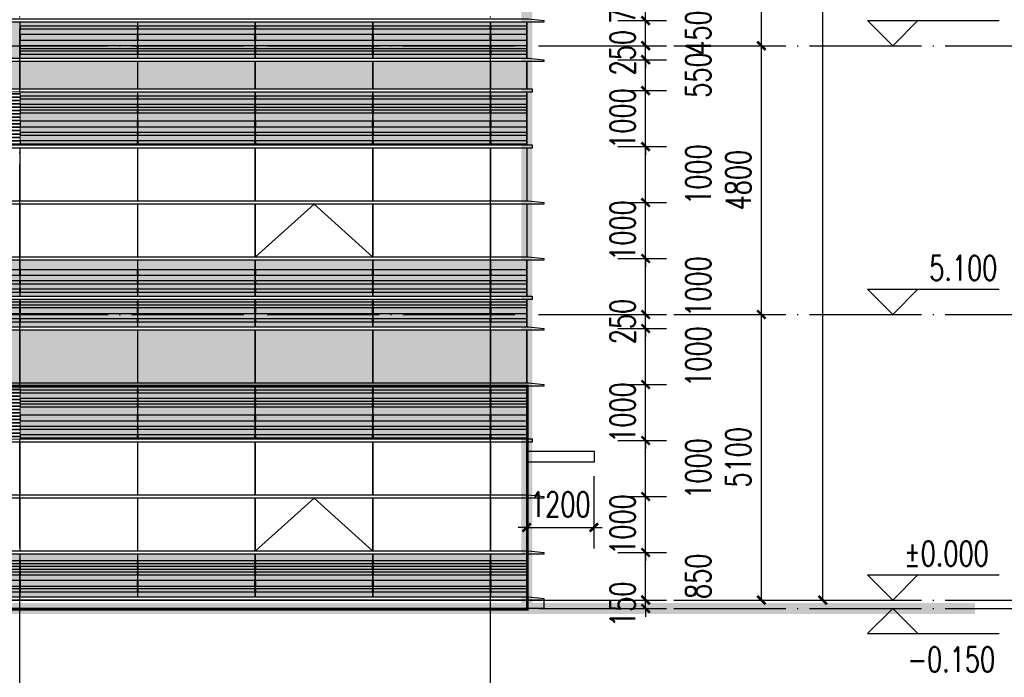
# Model space of a CAD drawing. Header units: millimetres. Extents: x 708158 to 1984082, y -168213 to -53.
# Tile 55 of 220: x 806980 to 824555, y -87336 to -75592. Entities that reach past the tile are written whole.
import ezdxf

# ---------------------------------------------------------------- set-up
doc = ezdxf.new("R2010")
doc.units = ezdxf.units.MM
doc.header["$LTSCALE"] = 1000
doc.set_wipeout_variables(frame=1)
doc.linetypes.add('DOTE', pattern=[2.42, 2, -0.2, 0.02, -0.2])
doc.layers.get('0').update_dxf_attribs({"color": 8})
for name, color, linetype in [('A-AXIS', 1, 'DOTE'), ('A-看线', 63, 'Continuous'), ('DIM_ELEV', 3, 'Continuous'), ('DOTE', 1, 'DOTE'), ('PUB_DIM', 3, 'Continuous'), ('PUB_TEXT', 7, 'Continuous'), ('WINDOW', 4, 'Continuous'), ('立面加粗', 5, 'Continuous'), ('立面填充线2 穿孔板', 105, 'Continuous'), ('立面窗户线', 21, 'Continuous')]:
    doc.layers.add(name, color=color, linetype=linetype)
doc.layers.add('E-百叶', color=8, linetype='Continuous', lineweight=35)
doc.styles.add('_TCH_DIM', font='SIMPLEX', dxfattribs={"bigfont": 'GBCBIG'})
doc.styles.add('_TCH_DIM_T3', font='SIMPLEX', dxfattribs={"width": 0.705882, "bigfont": 'GBCBIG'})
doc.dimstyles.new('_TCH_ARCH&&150', dxfattribs={"dimtxt": 446.25, "dimasz": 150, "dimexe": 375, "dimexo": 450, "dimgap": 189.375, "dimtad": 1, "dimdec": 0, "dimzin": 0, "dimdsep": 46, "dimtxsty": '_TCH_DIM_T3', "dimblk": 'ARCHTICK', "dimcen": 0.09, "dimclrt": 7, "dimazin": 2, "dimtfac": 1, "dimtdec": 0, "dimtix": 1, "dimtmove": 2, "dimatfit": 3, "dimfxl": 1, "dimtolj": 1, "dimtzin": 0, "dimarcsym": 0})

# ---------------------------------------------------------------- blocks, each defined once
blk = doc.blocks.new('A$C24AE1B25')
at = {"layer": '立面窗户线'}
blk.add_lwpolyline([(46850, 30), (0, 30), (-30, 30), (-300, 0), (-300, -30), (0, -30), (46850, -30)], dxfattribs=at)
blk = doc.blocks.new('A$C354F61B6')
at = {"layer": 'A-看线'}
for points in [[(0, 0), (2090, 0), (2090, -50), (0, -50)], [(2100, 0), (4190, 0), (4190, -50), (2100, -50)], [(4200, 0), (6290, 0), (6290, -50), (4200, -50)], [(6300, 0), (8390, 0), (8390, -50), (6300, -50)], [(0, -100), (2090, -100), (2090, -150), (0, -150)], [(2100, -100), (4190, -100), (4190, -150), (2100, -150)], [(4200, -100), (6290, -100), (6290, -150), (4200, -150)], [(6300, -100), (8390, -100), (8390, -150), (6300, -150)], [(0, -200), (2090, -200), (2090, -250), (0, -250)], [(0, -350), (2090, -350), (2090, -450), (0, -450)], [(2100, -200), (4190, -200), (4190, -250), (2100, -250)], [(2100, -350), (4190, -350), (4190, -450), (2100, -450)], [(4200, -200), (6290, -200), (6290, -250), (4200, -250)], [(4200, -350), (6290, -350), (6290, -450), (4200, -450)], [(6300, -200), (8390, -200), (8390, -250), (6300, -250)], [(6300, -350), (8390, -350), (8390, -450), (6300, -450)], [(0, -500), (2090, -500), (2090, -555), (0, -555)], [(2100, -500), (4190, -500), (4190, -555), (2100, -555)], [(4200, -500), (6290, -500), (6290, -555), (4200, -555)], [(6300, -500), (8390, -500), (8390, -555), (6300, -555)]]:
    blk.add_lwpolyline(points, close=True, dxfattribs=at)
at = {"layer": 'WINDOW'}
for points in [[(2090, 120), (2100, 120), (2100, -640), (2090, -640)], [(4190, 120), (4200, 120), (4200, -640), (4190, -640)], [(6290, 120), (6300, 120), (6300, -640), (6290, -640)], [(8390, 120), (8400, 120), (8400, -640), (8390, -640)]]:
    blk.add_lwpolyline(points, close=True, dxfattribs=at)
blk = doc.blocks.new('A$C5C1C4617')
at = {"layer": 'A-看线'}
for points in [[(10, -120), (650, -120), (650, -170), (10, -170)], [(10, -220), (650, -220), (650, -270), (10, -270)], [(10, -320), (650, -320), (650, -370), (10, -370)], [(10, -470), (650, -470), (650, -570), (10, -570)], [(10, -620), (650, -620), (650, -675), (10, -675)]]:
    blk.add_lwpolyline(points, close=True, dxfattribs=at)
at = {"layer": 'WINDOW'}
for points in [[(0, 0), (10, 0), (10, -760), (0, -760)], [(650, 0), (660, 0), (660, -760), (650, -760)]]:
    blk.add_lwpolyline(points, close=True, dxfattribs=at)
blk = doc.blocks.new('A$C599A3F4D')
at = {"layer": 'WINDOW'}
for points in [[(0, 0), (10, 0), (10, -940), (0, -940)], [(650, 0), (660, 0), (660, -940), (650, -940)]]:
    blk.add_lwpolyline(points, close=True, dxfattribs=at)
blk = doc.blocks.new('A$C570A7CAF')
at = {"layer": 'A-看线'}
for points in [[(10, -70), (650, -70), (650, -120), (10, -120)], [(10, -220), (650, -220), (650, -270), (10, -270)], [(10, -320), (650, -320), (650, -370), (10, -370)], [(10, -520), (650, -520), (650, -620), (10, -620)], [(10, -720), (650, -720), (650, -770), (10, -770)], [(10, -870), (650, -870), (650, -920), (10, -920)]]:
    blk.add_lwpolyline(points, close=True, dxfattribs=at)
at = {"layer": 'WINDOW'}
for points in [[(0, 0), (10, 0), (10, -940), (0, -940)], [(650, 0), (660, 0), (660, -940), (650, -940)]]:
    blk.add_lwpolyline(points, close=True, dxfattribs=at)
blk = doc.blocks.new('A$C48FF79B3')
at = {"layer": 'A-看线'}
for points in [[(0, -70), (2090, -70), (2090, -120), (0, -120)], [(2100, -70), (4190, -70), (4190, -120), (2100, -120)], [(4200, -70), (6290, -70), (6290, -120), (4200, -120)], [(6300, -70), (8390, -70), (8390, -120), (6300, -120)], [(0, -220), (2090, -220), (2090, -270), (0, -270)], [(0, -320), (2090, -320), (2090, -370), (0, -370)], [(2100, -220), (4190, -220), (4190, -270), (2100, -270)], [(2100, -320), (4190, -320), (4190, -370), (2100, -370)], [(4200, -220), (6290, -220), (6290, -270), (4200, -270)], [(4200, -320), (6290, -320), (6290, -370), (4200, -370)], [(6300, -220), (8390, -220), (8390, -270), (6300, -270)], [(6300, -320), (8390, -320), (8390, -370), (6300, -370)], [(0, -520), (2090, -520), (2090, -620), (0, -620)], [(2100, -520), (4190, -520), (4190, -620), (2100, -620)], [(4200, -520), (6290, -520), (6290, -620), (4200, -620)], [(6300, -520), (8390, -520), (8390, -620), (6300, -620)], [(0, -720), (2090, -720), (2090, -770), (0, -770)], [(0, -870), (2090, -870), (2090, -920), (0, -920)], [(2100, -720), (4190, -720), (4190, -770), (2100, -770)], [(2100, -870), (4190, -870), (4190, -920), (2100, -920)], [(4200, -720), (6290, -720), (6290, -770), (4200, -770)], [(4200, -870), (6290, -870), (6290, -920), (4200, -920)], [(6300, -720), (8390, -720), (8390, -770), (6300, -770)], [(6300, -870), (8390, -870), (8390, -920), (6300, -920)]]:
    blk.add_lwpolyline(points, close=True, dxfattribs=at)
at = {"layer": 'WINDOW'}
for points in [[(2090, 0), (2100, 0), (2100, -940), (2090, -940)], [(4190, 0), (4200, 0), (4200, -940), (4190, -940)], [(6290, 0), (6300, 0), (6300, -940), (6290, -940)], [(8390, 0), (8400, 0), (8400, -940), (8390, -940)]]:
    blk.add_lwpolyline(points, close=True, dxfattribs=at)
blk = doc.blocks.new('A$C16C20297')
at = {"layer": 'A-看线'}
for points in [[(10, -170), (650, -170), (650, -270), (10, -270)], [(10, -370), (650, -370), (650, -420), (10, -420)], [(10, -520), (650, -520), (650, -570), (10, -570)], [(10, -750), (650, -750), (650, -800), (10, -800)], [(10, -850), (650, -850), (650, -950), (10, -950)], [(10, -1050), (650, -1050), (650, -1100), (10, -1100)]]:
    blk.add_lwpolyline(points, close=True, dxfattribs=at)
at = {"layer": 'WINDOW'}
for points in [[(0, 0), (10, 0), (10, -640), (0, -640)], [(650, 0), (660, 0), (660, -640), (650, -640)], [(0, -700), (10, -700), (10, -1190), (0, -1190)], [(650, -700), (660, -700), (660, -1190), (650, -1190)]]:
    blk.add_lwpolyline(points, close=True, dxfattribs=at)
blk = doc.blocks.new('A$C079B5708')
at = {"layer": 'A-看线'}
for points in [[(0, -170), (2090, -170), (2090, -270), (0, -270)], [(2100, -170), (4190, -170), (4190, -270), (2100, -270)], [(4200, -170), (6290, -170), (6290, -270), (4200, -270)], [(6300, -170), (8390, -170), (8390, -270), (6300, -270)], [(0, -370), (2090, -370), (2090, -420), (0, -420)], [(0, -520), (2090, -520), (2090, -570), (0, -570)], [(2100, -370), (4190, -370), (4190, -420), (2100, -420)], [(2100, -520), (4190, -520), (4190, -570), (2100, -570)], [(4200, -370), (6290, -370), (6290, -420), (4200, -420)], [(4200, -520), (6290, -520), (6290, -570), (4200, -570)], [(6300, -370), (8390, -370), (8390, -420), (6300, -420)], [(6300, -520), (8390, -520), (8390, -570), (6300, -570)], [(0, -750), (2090, -750), (2090, -800), (0, -800)], [(0, -850), (2090, -850), (2090, -950), (0, -950)], [(2100, -750), (4190, -750), (4190, -800), (2100, -800)], [(2100, -850), (4190, -850), (4190, -950), (2100, -950)], [(4200, -750), (6290, -750), (6290, -800), (4200, -800)], [(4200, -850), (6290, -850), (6290, -950), (4200, -950)], [(6300, -750), (8390, -750), (8390, -800), (6300, -800)], [(6300, -850), (8390, -850), (8390, -950), (6300, -950)], [(0, -1050), (2090, -1050), (2090, -1100), (0, -1100)], [(2100, -1050), (4190, -1050), (4190, -1100), (2100, -1100)], [(4200, -1050), (6290, -1050), (6290, -1100), (4200, -1100)], [(6300, -1050), (8390, -1050), (8390, -1100), (6300, -1100)]]:
    blk.add_lwpolyline(points, close=True, dxfattribs=at)
at = {"layer": 'WINDOW'}
for points in [[(2090, 0), (2100, 0), (2100, -640), (2090, -640)], [(4190, 0), (4200, 0), (4200, -640), (4190, -640)], [(6290, 0), (6300, 0), (6300, -640), (6290, -640)], [(8390, 0), (8400, 0), (8400, -640), (8390, -640)], [(2090, -700), (2100, -700), (2100, -1190), (2090, -1190)], [(4190, -700), (4200, -700), (4200, -1190), (4190, -1190)], [(6290, -700), (6300, -700), (6300, -1190), (6290, -1190)], [(8390, -700), (8400, -700), (8400, -1190), (8390, -1190)]]:
    blk.add_lwpolyline(points, close=True, dxfattribs=at)
blk = doc.blocks.new('A$C05264923')
at = {"layer": '立面窗户线'}
blk.add_lwpolyline([(46850, 30), (0, 30), (-90, 30), (-90, -30), (0, -30), (46850, -30)], dxfattribs=at)
blk = doc.blocks.new('A$C1E11455A')
at = {"layer": 'A-看线'}
for points in [[(5, -70), (645, -70), (645, -120), (5, -120)], [(5, -220), (645, -220), (645, -320), (5, -320)], [(5, -420), (645, -420), (645, -470), (5, -470)], [(5, -520), (645, -520), (645, -570), (5, -570)]]:
    blk.add_lwpolyline(points, close=True, dxfattribs=at)
at = {"layer": 'WINDOW'}
for points in [[(-5, 0), (5, 0), (5, -640), (-5, -640)], [(645, 0), (655, 0), (655, -640), (645, -640)]]:
    blk.add_lwpolyline(points, close=True, dxfattribs=at)
blk = doc.blocks.new('A$C0C685A8F')
at = {"layer": 'A-看线'}
for points in [[(0, -70), (2090, -70), (2090, -120), (0, -120)], [(2100, -70), (4190, -70), (4190, -120), (2100, -120)], [(4200, -70), (6290, -70), (6290, -120), (4200, -120)], [(6300, -70), (8390, -70), (8390, -120), (6300, -120)], [(0, -220), (2090, -220), (2090, -320), (0, -320)], [(2100, -220), (4190, -220), (4190, -320), (2100, -320)], [(4200, -220), (6290, -220), (6290, -320), (4200, -320)], [(6300, -220), (8390, -220), (8390, -320), (6300, -320)], [(0, -420), (2090, -420), (2090, -470), (0, -470)], [(0, -520), (2090, -520), (2090, -570), (0, -570)], [(2100, -420), (4190, -420), (4190, -470), (2100, -470)], [(2100, -520), (4190, -520), (4190, -570), (2100, -570)], [(4200, -420), (6290, -420), (6290, -470), (4200, -470)], [(4200, -520), (6290, -520), (6290, -570), (4200, -570)], [(6300, -420), (8390, -420), (8390, -470), (6300, -470)], [(6300, -520), (8390, -520), (8390, -570), (6300, -570)]]:
    blk.add_lwpolyline(points, close=True, dxfattribs=at)
at = {"layer": 'WINDOW'}
for points in [[(2090, 0), (2100, 0), (2100, -640), (2090, -640)], [(4190, 0), (4200, 0), (4200, -640), (4190, -640)], [(6290, 0), (6300, 0), (6300, -640), (6290, -640)], [(8390, 0), (8400, 0), (8400, -640), (8390, -640)]]:
    blk.add_lwpolyline(points, close=True, dxfattribs=at)
blk = doc.blocks.new('A$C35866BCA')
at = {"layer": 'WINDOW'}
for points in [[(2090, 2000), (2100, 2000), (2100, 1060), (2090, 1060)], [(4190, 2000), (4200, 2000), (4200, 1060), (4190, 1060)], [(6290, 2000), (6300, 2000), (6300, 1060), (6290, 1060)], [(8390, 2000), (8400, 2000), (8400, 1060), (8390, 1060)], [(8390, 2000), (8400, 2000), (8400, 1060), (8390, 1060)], [(2090, 0), (2100, 0), (2100, -940), (2090, -940)], [(4190, 0), (4200, 0), (4200, -940), (4190, -940)], [(6290, 0), (6300, 0), (6300, -940), (6290, -940)], [(8390, 0), (8400, 0), (8400, -940), (8390, -940)], [(2090, -1000), (2100, -1000), (2100, -1940), (2090, -1940)], [(4190, -1000), (4200, -1000), (4200, -1940), (4190, -1940)], [(6290, -1000), (6300, -1000), (6300, -1940), (6290, -1940)], [(8390, -1000), (8400, -1000), (8400, -1940), (8390, -1940)]]:
    blk.add_lwpolyline(points, close=True, dxfattribs=at)
blk.add_lwpolyline([(2100, -1940), (3145, -1000), (4190, -1940)], dxfattribs=at)
blk = doc.blocks.new('A$C3C50578F')
at = {"layer": 'WINDOW'}
for points in [[(0, 0), (10, 0), (10, -490), (0, -490)], [(650, 0), (660, 0), (660, -490), (650, -490)], [(0, -1550), (10, -1550), (10, -2490), (0, -2490)], [(650, -1550), (660, -1550), (660, -2490), (650, -2490)], [(0, -2550), (10, -2550), (10, -3490), (0, -3490)], [(650, -2550), (660, -2550), (660, -3490), (650, -3490)]]:
    blk.add_lwpolyline(points, close=True, dxfattribs=at)
blk = doc.blocks.new('A$C1E6C2BB1')
at = {"layer": 'WINDOW'}
for points in [[(2090, 0), (2100, 0), (2100, -490), (2090, -490)], [(4190, 0), (4200, 0), (4200, -490), (4190, -490)], [(6290, 0), (6300, 0), (6300, -490), (6290, -490)], [(8390, 0), (8400, 0), (8400, -490), (8390, -490)], [(2090, -1550), (2100, -1550), (2100, -2490), (2090, -2490)], [(4190, -1550), (4200, -1550), (4200, -2490), (4190, -2490)], [(6290, -1550), (6300, -1550), (6300, -2490), (6290, -2490)], [(8390, -1550), (8400, -1550), (8400, -2490), (8390, -2490)], [(2090, -2550), (2100, -2550), (2100, -3490), (2090, -3490)], [(4190, -2550), (4200, -2550), (4200, -3490), (4190, -3490)], [(6290, -2550), (6300, -2550), (6300, -3490), (6290, -3490)], [(8390, -2550), (8400, -2550), (8400, -3490), (8390, -3490)]]:
    blk.add_lwpolyline(points, close=True, dxfattribs=at)
blk.add_lwpolyline([(2100, -3490), (3145, -2550), (4190, -3490)], dxfattribs=at)
blk = doc.blocks.new('A$Cc3478b20')
at = {"layer": 'E-百叶'}
blk.add_lwpolyline([(-395, 0), (1695, 0), (1695, -940), (-395, -940)], close=True, dxfattribs=at)
blk.add_wipeout([(-395, 0), (1695, 0), (1695, -940), (-395, -940)]).dxf.layer = 'E-百叶'
h = blk.add_hatch(dxfattribs=at)
h.set_pattern_fill('玻璃', color=256, scale=50)
h.set_pattern_definition([(0, (-760813.53, 77946.665), (0, 60), [])])
h.paths.add_polyline_path([(-395, 0), (1695, 0), (1695, -940), (-395, -940)])
blk = doc.blocks.new('byn')
at = {"layer": 'E-百叶'}
for p in [(805285, -76887), (805285, -82137)]:
    blk.add_blockref('A$Cc3478b20', p, dxfattribs=at)
blk = doc.blocks.new('_ArchTick')
at = {"color": 0, "linetype": 'ByBlock', "const_width": 0.3}
blk.add_lwpolyline([(-0.5, -0.5), (0.5, 0.5)], dxfattribs=at)
blk = doc.blocks.new('*D85')
at = {"layer": 'Defpoints', "color": 0, "transparency": 16777216}
for p in [(816030, -83297), (817230, -83297), (817230, -84660)]:
    blk.add_point(p, dxfattribs=at)
at = {"layer": 'PUB_DIM', "color": 0, "lineweight": -2, "transparency": 16777216}
for p, q in [((816030, -83747), (816030, -85035)), ((817230, -83747), (817230, -85035)), ((816030, -84660), (815880, -84660)), ((816030, -84660), (817230, -84660)), ((817230, -84660), (817380, -84660))]:
    blk.add_line(p, q, dxfattribs=at)
at = {"layer": 'PUB_DIM', "color": 0, "lineweight": -2, "transparency": 16777216, "xscale": 150, "yscale": 150, "zscale": 150}
blk.add_blockref('_ArchTick', (816030, -84660), dxfattribs=at)
at = {"layer": 'PUB_DIM', "color": 0, "lineweight": -2, "transparency": 16777216, "xscale": 150, "yscale": 150, "zscale": 150, "rotation": 180}
blk.add_blockref('_ArchTick', (817230, -84660), dxfattribs=at)
at = {"layer": 'PUB_DIM', "color": 7, "transparency": 16777216, "insert": (816630, -84248), "char_height": 446.2, "attachment_point": 5, "style": '_TCH_DIM_T3'}
blk.add_mtext('\\A1;1200', dxfattribs=at)
blk = doc.blocks.new('*D87')
at = {"layer": 'Defpoints', "color": 0, "transparency": 16777216}
for p in [(817206, -85957), (817206, -86107), (818153, -85957)]:
    blk.add_point(p, dxfattribs=at)
at = {"layer": 'PUB_DIM', "color": 0, "lineweight": -2, "transparency": 16777216}
for p, q in [((818153, -85957), (818153, -85807)), ((817656, -85957), (818528, -85957)), ((817656, -86107), (818528, -86107)), ((818153, -86107), (818153, -85957)), ((818153, -86107), (818153, -86257))]:
    blk.add_line(p, q, dxfattribs=at)
at = {"layer": 'PUB_DIM', "color": 0, "lineweight": -2, "transparency": 16777216, "xscale": 150, "yscale": 150, "zscale": 150}
for p, rotation in [((818153, -85957), 270), ((818153, -86107), 90)]:
    blk.add_blockref('_ArchTick', p, dxfattribs=dict(at, rotation=rotation))
at = {"layer": 'PUB_DIM', "color": 7, "transparency": 16777216, "insert": (817741, -86032), "char_height": 446.2, "attachment_point": 5, "rotation": 90, "style": '_TCH_DIM_T3'}
blk.add_mtext('\\A1;150', dxfattribs=at)
blk = doc.blocks.new('*D88')
at = {"layer": 'Defpoints', "color": 0, "transparency": 16777216}
for p in [(817206, -85107), (818153, -85107), (817206, -85957)]:
    blk.add_point(p, dxfattribs=at)
at = {"layer": 'PUB_DIM', "color": 0, "lineweight": -2, "transparency": 16777216}
for p, q in [((817656, -85107), (818528, -85107)), ((818153, -85957), (818153, -85107)), ((817656, -85957), (818528, -85957))]:
    blk.add_line(p, q, dxfattribs=at)
at = {"layer": 'PUB_DIM', "color": 0, "lineweight": -2, "transparency": 16777216, "xscale": 150, "yscale": 150, "zscale": 150}
for p, rotation in [((818153, -85107), 90), ((818153, -85957), 270)]:
    blk.add_blockref('_ArchTick', p, dxfattribs=dict(at, rotation=rotation))
at = {"layer": 'PUB_DIM', "color": 7, "transparency": 16777216, "insert": (819091, -85532), "char_height": 446.2, "attachment_point": 5, "rotation": 90, "style": '_TCH_DIM_T3'}
blk.add_mtext('\\A1;850', dxfattribs=at)
blk = doc.blocks.new('*D89')
at = {"layer": 'Defpoints', "color": 0, "transparency": 16777216}
for p in [(817206, -84107), (818153, -84107), (817206, -85107)]:
    blk.add_point(p, dxfattribs=at)
at = {"layer": 'PUB_DIM', "color": 0, "lineweight": -2, "transparency": 16777216}
for p, q in [((818153, -84107), (818153, -83957)), ((817656, -84107), (818528, -84107)), ((818153, -85107), (818153, -84107)), ((817656, -85107), (818528, -85107)), ((818153, -85107), (818153, -85257))]:
    blk.add_line(p, q, dxfattribs=at)
at = {"layer": 'PUB_DIM', "color": 0, "lineweight": -2, "transparency": 16777216, "xscale": 150, "yscale": 150, "zscale": 150}
for p, rotation in [((818153, -84107), 270), ((818153, -85107), 90)]:
    blk.add_blockref('_ArchTick', p, dxfattribs=dict(at, rotation=rotation))
at = {"layer": 'PUB_DIM', "color": 7, "transparency": 16777216, "insert": (817741, -84607), "char_height": 446.2, "attachment_point": 5, "rotation": 90, "style": '_TCH_DIM_T3'}
blk.add_mtext('\\A1;1000', dxfattribs=at)
blk = doc.blocks.new('*D90')
at = {"layer": 'Defpoints', "color": 0, "transparency": 16777216}
for p in [(817206, -83107), (818153, -83107), (817206, -84107)]:
    blk.add_point(p, dxfattribs=at)
at = {"layer": 'PUB_DIM', "color": 0, "lineweight": -2, "transparency": 16777216}
for p, q in [((817656, -83107), (818528, -83107)), ((818153, -84107), (818153, -83107)), ((817656, -84107), (818528, -84107))]:
    blk.add_line(p, q, dxfattribs=at)
at = {"layer": 'PUB_DIM', "color": 0, "lineweight": -2, "transparency": 16777216, "xscale": 150, "yscale": 150, "zscale": 150}
for p, rotation in [((818153, -83107), 90), ((818153, -84107), 270)]:
    blk.add_blockref('_ArchTick', p, dxfattribs=dict(at, rotation=rotation))
at = {"layer": 'PUB_DIM', "color": 7, "transparency": 16777216, "insert": (819091, -83607), "char_height": 446.2, "attachment_point": 5, "rotation": 90, "style": '_TCH_DIM_T3'}
blk.add_mtext('\\A1;1000', dxfattribs=at)
blk = doc.blocks.new('*D91')
at = {"layer": 'Defpoints', "color": 0, "transparency": 16777216}
for p in [(817206, -82107), (818153, -82107), (817206, -83107)]:
    blk.add_point(p, dxfattribs=at)
at = {"layer": 'PUB_DIM', "color": 0, "lineweight": -2, "transparency": 16777216}
for p, q in [((818153, -82107), (818153, -81957)), ((817656, -82107), (818528, -82107)), ((818153, -83107), (818153, -82107)), ((817656, -83107), (818528, -83107)), ((818153, -83107), (818153, -83257))]:
    blk.add_line(p, q, dxfattribs=at)
at = {"layer": 'PUB_DIM', "color": 0, "lineweight": -2, "transparency": 16777216, "xscale": 150, "yscale": 150, "zscale": 150}
for p, rotation in [((818153, -82107), 270), ((818153, -83107), 90)]:
    blk.add_blockref('_ArchTick', p, dxfattribs=dict(at, rotation=rotation))
at = {"layer": 'PUB_DIM', "color": 7, "transparency": 16777216, "insert": (817741, -82607), "char_height": 446.2, "attachment_point": 5, "rotation": 90, "style": '_TCH_DIM_T3'}
blk.add_mtext('\\A1;1000', dxfattribs=at)
blk = doc.blocks.new('*D92')
at = {"layer": 'Defpoints', "color": 0, "transparency": 16777216}
for p in [(817206, -81107), (818153, -81107), (817206, -82107)]:
    blk.add_point(p, dxfattribs=at)
at = {"layer": 'PUB_DIM', "color": 0, "lineweight": -2, "transparency": 16777216}
for p, q in [((817656, -81107), (818528, -81107)), ((818153, -82107), (818153, -81107)), ((817656, -82107), (818528, -82107))]:
    blk.add_line(p, q, dxfattribs=at)
at = {"layer": 'PUB_DIM', "color": 0, "lineweight": -2, "transparency": 16777216, "xscale": 150, "yscale": 150, "zscale": 150}
for p, rotation in [((818153, -81107), 90), ((818153, -82107), 270)]:
    blk.add_blockref('_ArchTick', p, dxfattribs=dict(at, rotation=rotation))
at = {"layer": 'PUB_DIM', "color": 7, "transparency": 16777216, "insert": (819091, -81607), "char_height": 446.2, "attachment_point": 5, "rotation": 90, "style": '_TCH_DIM_T3'}
blk.add_mtext('\\A1;1000', dxfattribs=at)
blk = doc.blocks.new('*D93')
at = {"layer": 'Defpoints', "color": 0, "transparency": 16777216}
for p in [(817206, -80857), (818153, -80857), (817206, -81107)]:
    blk.add_point(p, dxfattribs=at)
at = {"layer": 'PUB_DIM', "color": 0, "lineweight": -2, "transparency": 16777216}
for p, q in [((818153, -80857), (818153, -80707)), ((817656, -80857), (818528, -80857)), ((818153, -81107), (818153, -80857)), ((817656, -81107), (818528, -81107)), ((818153, -81107), (818153, -81257))]:
    blk.add_line(p, q, dxfattribs=at)
at = {"layer": 'PUB_DIM', "color": 0, "lineweight": -2, "transparency": 16777216, "xscale": 150, "yscale": 150, "zscale": 150}
for p, rotation in [((818153, -80857), 270), ((818153, -81107), 90)]:
    blk.add_blockref('_ArchTick', p, dxfattribs=dict(at, rotation=rotation))
at = {"layer": 'PUB_DIM', "color": 7, "transparency": 16777216, "insert": (817741, -80982), "char_height": 446.2, "attachment_point": 5, "rotation": 90, "style": '_TCH_DIM_T3'}
blk.add_mtext('\\A1;250', dxfattribs=at)
blk = doc.blocks.new('*D94')
at = {"layer": 'Defpoints', "color": 0, "transparency": 16777216}
for p in [(817206, -79857), (818153, -79857), (817206, -80857)]:
    blk.add_point(p, dxfattribs=at)
at = {"layer": 'PUB_DIM', "color": 0, "lineweight": -2, "transparency": 16777216}
for p, q in [((817656, -79857), (818528, -79857)), ((818153, -80857), (818153, -79857)), ((817656, -80857), (818528, -80857))]:
    blk.add_line(p, q, dxfattribs=at)
at = {"layer": 'PUB_DIM', "color": 0, "lineweight": -2, "transparency": 16777216, "xscale": 150, "yscale": 150, "zscale": 150}
for p, rotation in [((818153, -79857), 90), ((818153, -80857), 270)]:
    blk.add_blockref('_ArchTick', p, dxfattribs=dict(at, rotation=rotation))
at = {"layer": 'PUB_DIM', "color": 7, "transparency": 16777216, "insert": (819091, -80357), "char_height": 446.2, "attachment_point": 5, "rotation": 90, "style": '_TCH_DIM_T3'}
blk.add_mtext('\\A1;1000', dxfattribs=at)
blk = doc.blocks.new('*D95')
at = {"layer": 'Defpoints', "color": 0, "transparency": 16777216}
for p in [(817206, -78857), (818153, -78857), (817206, -79857)]:
    blk.add_point(p, dxfattribs=at)
at = {"layer": 'PUB_DIM', "color": 0, "lineweight": -2, "transparency": 16777216}
for p, q in [((818153, -78857), (818153, -78707)), ((817656, -78857), (818528, -78857)), ((818153, -79857), (818153, -78857)), ((817656, -79857), (818528, -79857)), ((818153, -79857), (818153, -80007))]:
    blk.add_line(p, q, dxfattribs=at)
at = {"layer": 'PUB_DIM', "color": 0, "lineweight": -2, "transparency": 16777216, "xscale": 150, "yscale": 150, "zscale": 150}
for p, rotation in [((818153, -78857), 270), ((818153, -79857), 90)]:
    blk.add_blockref('_ArchTick', p, dxfattribs=dict(at, rotation=rotation))
at = {"layer": 'PUB_DIM', "color": 7, "transparency": 16777216, "insert": (817741, -79357), "char_height": 446.2, "attachment_point": 5, "rotation": 90, "style": '_TCH_DIM_T3'}
blk.add_mtext('\\A1;1000', dxfattribs=at)
blk = doc.blocks.new('*D96')
at = {"layer": 'Defpoints', "color": 0, "transparency": 16777216}
for p in [(817206, -77857), (818153, -77857), (817206, -78857)]:
    blk.add_point(p, dxfattribs=at)
at = {"layer": 'PUB_DIM', "color": 0, "lineweight": -2, "transparency": 16777216}
for p, q in [((817656, -77857), (818528, -77857)), ((818153, -78857), (818153, -77857)), ((817656, -78857), (818528, -78857))]:
    blk.add_line(p, q, dxfattribs=at)
at = {"layer": 'PUB_DIM', "color": 0, "lineweight": -2, "transparency": 16777216, "xscale": 150, "yscale": 150, "zscale": 150}
for p, rotation in [((818153, -77857), 90), ((818153, -78857), 270)]:
    blk.add_blockref('_ArchTick', p, dxfattribs=dict(at, rotation=rotation))
at = {"layer": 'PUB_DIM', "color": 7, "transparency": 16777216, "insert": (819091, -78357), "char_height": 446.2, "attachment_point": 5, "rotation": 90, "style": '_TCH_DIM_T3'}
blk.add_mtext('\\A1;1000', dxfattribs=at)
blk = doc.blocks.new('*D97')
at = {"layer": 'Defpoints', "color": 0, "transparency": 16777216}
for p in [(817206, -76857), (818153, -76857), (817206, -77857)]:
    blk.add_point(p, dxfattribs=at)
at = {"layer": 'PUB_DIM', "color": 0, "lineweight": -2, "transparency": 16777216}
for p, q in [((818153, -76857), (818153, -76707)), ((817656, -76857), (818528, -76857)), ((818153, -77857), (818153, -76857)), ((817656, -77857), (818528, -77857)), ((818153, -77857), (818153, -78007))]:
    blk.add_line(p, q, dxfattribs=at)
at = {"layer": 'PUB_DIM', "color": 0, "lineweight": -2, "transparency": 16777216, "xscale": 150, "yscale": 150, "zscale": 150}
for p, rotation in [((818153, -76857), 270), ((818153, -77857), 90)]:
    blk.add_blockref('_ArchTick', p, dxfattribs=dict(at, rotation=rotation))
at = {"layer": 'PUB_DIM', "color": 7, "transparency": 16777216, "insert": (817741, -77357), "char_height": 446.2, "attachment_point": 5, "rotation": 90, "style": '_TCH_DIM_T3'}
blk.add_mtext('\\A1;1000', dxfattribs=at)
blk = doc.blocks.new('*D98')
at = {"layer": 'Defpoints', "color": 0, "transparency": 16777216}
for p in [(817206, -76307), (818153, -76307), (817206, -76857)]:
    blk.add_point(p, dxfattribs=at)
at = {"layer": 'PUB_DIM', "color": 0, "lineweight": -2, "transparency": 16777216}
for p, q in [((817656, -76307), (818528, -76307)), ((818153, -76857), (818153, -76307)), ((817656, -76857), (818528, -76857))]:
    blk.add_line(p, q, dxfattribs=at)
at = {"layer": 'PUB_DIM', "color": 0, "lineweight": -2, "transparency": 16777216, "xscale": 150, "yscale": 150, "zscale": 150}
for p, rotation in [((818153, -76307), 90), ((818153, -76857), 270)]:
    blk.add_blockref('_ArchTick', p, dxfattribs=dict(at, rotation=rotation))
at = {"layer": 'PUB_DIM', "color": 7, "transparency": 16777216, "insert": (819091, -76582), "char_height": 446.2, "attachment_point": 5, "rotation": 90, "style": '_TCH_DIM_T3'}
blk.add_mtext('\\A1;550', dxfattribs=at)
blk = doc.blocks.new('*D99')
at = {"layer": 'Defpoints', "color": 0, "transparency": 16777216}
for p in [(817206, -76057), (818153, -76057), (817206, -76307)]:
    blk.add_point(p, dxfattribs=at)
at = {"layer": 'PUB_DIM', "color": 0, "lineweight": -2, "transparency": 16777216}
for p, q in [((818153, -76057), (818153, -75907)), ((817656, -76057), (818528, -76057)), ((818153, -76307), (818153, -76057)), ((817656, -76307), (818528, -76307)), ((818153, -76307), (818153, -76457))]:
    blk.add_line(p, q, dxfattribs=at)
at = {"layer": 'PUB_DIM', "color": 0, "lineweight": -2, "transparency": 16777216, "xscale": 150, "yscale": 150, "zscale": 150}
for p, rotation in [((818153, -76057), 270), ((818153, -76307), 90)]:
    blk.add_blockref('_ArchTick', p, dxfattribs=dict(at, rotation=rotation))
at = {"layer": 'PUB_DIM', "color": 7, "transparency": 16777216, "insert": (817741, -76182), "char_height": 446.2, "attachment_point": 5, "rotation": 90, "style": '_TCH_DIM_T3'}
blk.add_mtext('\\A1;250', dxfattribs=at)
blk = doc.blocks.new('*D100')
at = {"layer": 'Defpoints', "color": 0, "transparency": 16777216}
for p in [(817206, -75607), (818153, -75607), (817206, -76057)]:
    blk.add_point(p, dxfattribs=at)
at = {"layer": 'PUB_DIM', "color": 0, "lineweight": -2, "transparency": 16777216}
for p, q in [((817656, -75607), (818528, -75607)), ((818153, -76057), (818153, -75607)), ((817656, -76057), (818528, -76057))]:
    blk.add_line(p, q, dxfattribs=at)
at = {"layer": 'PUB_DIM', "color": 0, "lineweight": -2, "transparency": 16777216, "xscale": 150, "yscale": 150, "zscale": 150}
for p, rotation in [((818153, -75607), 90), ((818153, -76057), 270)]:
    blk.add_blockref('_ArchTick', p, dxfattribs=dict(at, rotation=rotation))
at = {"layer": 'PUB_DIM', "color": 7, "transparency": 16777216, "insert": (819091, -75832), "char_height": 446.2, "attachment_point": 5, "rotation": 90, "style": '_TCH_DIM_T3'}
blk.add_mtext('\\A1;450', dxfattribs=at)
blk = doc.blocks.new('*D101')
at = {"layer": 'Defpoints', "color": 0, "transparency": 16777216}
for p in [(817206, -74907), (818153, -74907), (817206, -75607)]:
    blk.add_point(p, dxfattribs=at)
at = {"layer": 'PUB_DIM', "color": 0, "lineweight": -2, "transparency": 16777216}
for p, q in [((817656, -74907), (818528, -74907)), ((818153, -75607), (818153, -74907)), ((817656, -75607), (818528, -75607))]:
    blk.add_line(p, q, dxfattribs=at)
at = {"layer": 'PUB_DIM', "color": 0, "lineweight": -2, "transparency": 16777216, "xscale": 150, "yscale": 150, "zscale": 150}
for p, rotation in [((818153, -74907), 90), ((818153, -75607), 270)]:
    blk.add_blockref('_ArchTick', p, dxfattribs=dict(at, rotation=rotation))
at = {"layer": 'PUB_DIM', "color": 7, "transparency": 16777216, "insert": (817741, -75257), "char_height": 446.2, "attachment_point": 5, "rotation": 90, "style": '_TCH_DIM_T3'}
blk.add_mtext('\\A1;700', dxfattribs=at)
blk = doc.blocks.new('*D163')
at = {"layer": 'Defpoints', "color": 0, "transparency": 16777216}
for p in [(818842, -37657), (821315, -37657), (818842, -85957)]:
    blk.add_point(p, dxfattribs=at)
at = {"layer": 'PUB_DIM', "color": 0, "lineweight": -2, "transparency": 16777216}
for p, q in [((819292, -37657), (821690, -37657)), ((821315, -85957), (821315, -37657)), ((819292, -85957), (821690, -85957))]:
    blk.add_line(p, q, dxfattribs=at)
at = {"layer": 'PUB_DIM', "color": 0, "lineweight": -2, "transparency": 16777216, "xscale": 150, "yscale": 150, "zscale": 150}
for p, rotation in [((821315, -37657), 90), ((821315, -85957), 270)]:
    blk.add_blockref('_ArchTick', p, dxfattribs=dict(at, rotation=rotation))
at = {"layer": 'PUB_DIM', "color": 7, "transparency": 16777216, "insert": (820903, -61807), "char_height": 446.2, "attachment_point": 5, "rotation": 90, "style": '_TCH_DIM_T3'}
blk.add_mtext('\\A1;48300', dxfattribs=at)
blk = doc.blocks.new('*D164')
at = {"layer": 'Defpoints', "color": 0, "transparency": 16777216}
for p in [(818842, -80857), (820219, -80857), (818842, -85957)]:
    blk.add_point(p, dxfattribs=at)
at = {"layer": 'PUB_DIM', "color": 0, "lineweight": -2, "transparency": 16777216}
for p, q in [((819292, -80857), (820594, -80857)), ((820219, -85957), (820219, -80857)), ((819292, -85957), (820594, -85957))]:
    blk.add_line(p, q, dxfattribs=at)
at = {"layer": 'PUB_DIM', "color": 0, "lineweight": -2, "transparency": 16777216, "xscale": 150, "yscale": 150, "zscale": 150}
for p, rotation in [((820219, -80857), 90), ((820219, -85957), 270)]:
    blk.add_blockref('_ArchTick', p, dxfattribs=dict(at, rotation=rotation))
at = {"layer": 'PUB_DIM', "color": 7, "transparency": 16777216, "insert": (819806, -83407), "char_height": 446.2, "attachment_point": 5, "rotation": 90, "style": '_TCH_DIM_T3'}
blk.add_mtext('\\A1;5100', dxfattribs=at)
blk = doc.blocks.new('*D165')
at = {"layer": 'Defpoints', "color": 0, "transparency": 16777216}
for p in [(818842, -76057), (820219, -76057), (818842, -80857)]:
    blk.add_point(p, dxfattribs=at)
at = {"layer": 'PUB_DIM', "color": 0, "lineweight": -2, "transparency": 16777216}
for p, q in [((819292, -76057), (820594, -76057)), ((820219, -80857), (820219, -76057)), ((819292, -80857), (820594, -80857))]:
    blk.add_line(p, q, dxfattribs=at)
at = {"layer": 'PUB_DIM', "color": 0, "lineweight": -2, "transparency": 16777216, "xscale": 150, "yscale": 150, "zscale": 150}
for p, rotation in [((820219, -76057), 90), ((820219, -80857), 270)]:
    blk.add_blockref('_ArchTick', p, dxfattribs=dict(at, rotation=rotation))
at = {"layer": 'PUB_DIM', "color": 7, "transparency": 16777216, "insert": (819806, -78457), "char_height": 446.2, "attachment_point": 5, "rotation": 90, "style": '_TCH_DIM_T3'}
blk.add_mtext('\\A1;4800', dxfattribs=at)
blk = doc.blocks.new('*D166')
at = {"layer": 'Defpoints', "color": 0, "transparency": 16777216}
for p in [(818842, -71857), (820219, -71857), (818842, -76057)]:
    blk.add_point(p, dxfattribs=at)
at = {"layer": 'PUB_DIM', "color": 0, "lineweight": -2, "transparency": 16777216}
for p, q in [((819292, -71857), (820594, -71857)), ((820219, -76057), (820219, -71857)), ((819292, -76057), (820594, -76057))]:
    blk.add_line(p, q, dxfattribs=at)
at = {"layer": 'PUB_DIM', "color": 0, "lineweight": -2, "transparency": 16777216, "xscale": 150, "yscale": 150, "zscale": 150}
for p, rotation in [((820219, -71857), 90), ((820219, -76057), 270)]:
    blk.add_blockref('_ArchTick', p, dxfattribs=dict(at, rotation=rotation))
at = {"layer": 'PUB_DIM', "color": 7, "transparency": 16777216, "insert": (819806, -73957), "char_height": 446.2, "attachment_point": 5, "rotation": 90, "style": '_TCH_DIM_T3'}
blk.add_mtext('\\A1;4200', dxfattribs=at)

msp = doc.modelspace()

# ---------------------------------------------------------------- hatches: boundary and pattern name
at = {"layer": '立面填充线2 穿孔板'}
for points in [[(816029.9, -75636.7), (769189.9, -75636.7), (769189.9, -76276.7), (816029.9, -76276.7)], [(816029.9, -76336.7), (769189.9, -76336.7), (769189.9, -76826.7), (816029.9, -76826.7)], [(816029.9, -76886.7), (769189.9, -76886.7), (769189.9, -77826.7), (816029.9, -77826.7)], [(816029.9, -79886.7), (769189.9, -79886.7), (769189.9, -80526.7), (816029.9, -80526.7)], [(816029.9, -80586.7), (769189.9, -80586.7), (769189.9, -81076.7), (816029.9, -81076.7)], [(816029.9, -81136.7), (769189.9, -81136.7), (769189.9, -82076.7), (816029.9, -82076.7)], [(816029.9, -82136.7), (781789.9, -82136.7), (781789.9, -83076.7), (816029.9, -83076.7)], [(816029.9, -85136.7), (781789.9, -85136.7), (781789.9, -85896.7), (816029.9, -85896.7)]]:
    msp.add_hatch(color=256, dxfattribs=at).paths.add_polyline_path(points)

# ---------------------------------------------------------------- linework, layer by layer
at = {"layer": 'A-AXIS'}
for p, q in [((714598, -76056.7), (825203.3, -76056.7)), ((714598, -80856.7), (825203.3, -80856.7)), ((714598, -85956.7), (825203.3, -85956.7)), ((714598, -86106.7), (825203.3, -86106.7))]:
    msp.add_line(p, q, dxfattribs=at)
at = {"layer": 'A-看线'}
for points in [[(816029.9, -75636.7), (769189.9, -75636.7), (769189.9, -76276.7), (816029.9, -76276.7)], [(816029.9, -76336.7), (769189.9, -76336.7), (769189.9, -76826.7), (816029.9, -76826.7)], [(816029.9, -76886.7), (769189.9, -76886.7), (769189.9, -77826.7), (816029.9, -77826.7)], [(816029.9, -79886.7), (769189.9, -79886.7), (769189.9, -80526.7), (816029.9, -80526.7)], [(816029.9, -80586.7), (769189.9, -80586.7), (769189.9, -81076.7), (816029.9, -81076.7)], [(816029.9, -81136.7), (769189.9, -81136.7), (769189.9, -82076.7), (816029.9, -82076.7)], [(816029.9, -82136.7), (781789.9, -82136.7), (781789.9, -83076.7), (816029.9, -83076.7)], [(816029.9, -85136.7), (781789.9, -85136.7), (781789.9, -85896.7), (816029.9, -85896.7)]]:
    msp.add_lwpolyline(points, close=True, dxfattribs=at)
at = {"layer": 'DIM_ELEV'}
for p, q in [((822563, -76056.7), (822113, -75606.7)), ((822113, -75606.7), (824460.5, -75606.7)), ((822563, -76056.7), (823013, -75606.7)), ((821513, -76056.7), (823013, -76056.7)), ((822563, -80856.7), (822113, -80406.7)), ((822113, -80406.7), (824460.5, -80406.7)), ((822563, -80856.7), (823013, -80406.7)), ((821513, -80856.7), (823013, -80856.7)), ((822563, -85956.7), (822113, -85506.7)), ((822113, -85506.7), (824460.5, -85506.7)), ((822563, -85956.7), (823013, -85506.7)), ((821513, -85956.7), (823013, -85956.7)), ((821513, -86106.7), (823013, -86106.7)), ((822563, -86106.7), (822113, -86556.7)), ((822563, -86106.7), (823013, -86556.7)), ((822113, -86556.7), (824460.5, -86556.7))]:
    msp.add_line(p, q, dxfattribs=at)
at = {"layer": 'DOTE'}
for p, q in [((806984.9, -87432.6), (806984.9, -34859.5)), ((815384.9, -87432.6), (815384.9, -34859.5))]:
    msp.add_line(p, q, dxfattribs=at)
at = {"layer": 'WINDOW'}
for points in [[(815389.9, -79886.7), (815379.9, -79886.7), (815379.9, -81076.7), (815389.9, -81076.7)], [(816029.9, -83496.7), (816029.9, -83296.7), (817234.9, -83296.7), (817234.9, -83496.7)]]:
    msp.add_lwpolyline(points, close=True, dxfattribs=at)
at = {"layer": '立面加粗', "const_width": 200}
msp.add_lwpolyline([(715648, -86106.7), (824033.1, -86106.7)], dxfattribs=at)
at = {"layer": '立面窗户线'}
for points in [[(781789.9, -83076.7), (816034.9, -83076.7), (816124.9, -83076.7), (816124.9, -83136.7), (816034.9, -83136.7), (781789.9, -83136.7)], [(781814.9, -84076.7), (816034.9, -84076.7), (816064.9, -84076.7), (816334.9, -84106.7), (816334.9, -84136.7), (816034.9, -84136.7), (781814.9, -84136.7)], [(781814.9, -85076.7), (816034.9, -85076.7), (816064.9, -85076.7), (816334.9, -85106.7), (816334.9, -85136.7), (816034.9, -85136.7), (781814.9, -85136.7)]]:
    msp.add_lwpolyline(points, dxfattribs=at)
msp.add_lwpolyline([(722034.9, -85956.7), (816333.7, -85956.7), (816336.1, -86106.7), (722034.9, -86106.7)], close=True, dxfattribs=at)

# ---------------------------------------------------------------- block references
at = {"layer": 'A-看线', "xscale": -1}
for name, p in [('A$C1E6C2BB1', (815379.9, -76336.7)), ('A$C3C50578F', (816039.9, -76336.7)), ('A$C354F61B6', (806979.9, -85256.7)), ('A$C354F61B6', (815379.9, -85256.7))]:
    msp.add_blockref(name, p, dxfattribs=at)
at = {"layer": 'WINDOW', "xscale": -1}
for name, p in [('A$C0C685A8F', (815379.9, -75636.7)), ('A$C1E11455A', (816034.9, -75636.7)), ('A$C05264923', (816034.9, -76856.7)), ('A$C48FF79B3', (806979.9, -76886.7)), ('A$C48FF79B3', (815379.9, -76886.7)), ('A$C570A7CAF', (816039.9, -76886.7)), ('A$C05264923', (816034.9, -77856.7)), ('A$C079B5708', (806979.9, -79886.7)), ('A$C079B5708', (815379.9, -79886.7)), ('A$C16C20297', (816039.9, -79886.7)), ('A$C05264923', (816034.9, -80556.7)), ('A$C35866BCA', (815379.9, -83136.7)), ('A$C599A3F4D', (816039.9, -81136.7)), ('A$C48FF79B3', (806979.9, -82136.7)), ('A$C48FF79B3', (815379.9, -82136.7)), ('A$C570A7CAF', (816039.9, -82136.7)), ('A$C599A3F4D', (816039.9, -83136.7)), ('A$C599A3F4D', (816039.9, -84136.7)), ('A$C5C1C4617', (816039.9, -85136.7))]:
    msp.add_blockref(name, p, dxfattribs=at)
at = {"layer": '立面窗户线', "xscale": -1}
for p in [(816034.9, -75606.7), (816034.9, -76306.7), (816034.9, -78856.7), (816034.9, -79856.7), (816034.9, -81106.7), (816034.9, -82106.7), (816034.9, -85926.7)]:
    msp.add_blockref('A$C24AE1B25', p, dxfattribs=at)

# ---------------------------------------------------------------- texts
at = {"layer": 'PUB_TEXT', "style": '_TCH_DIM', "width": 0.705882}
for s, p in [('5.100', (823215.5, -80249.2)), ('%%P0.000', (822765.5, -85349.2)), ('-0.150', (822825.5, -87239.2))]:
    msp.add_text(s, height=446.25, dxfattribs=at).set_placement(p)

# ---------------------------------------------------------------- dimensions: what is measured, and where the dimension line sits
at = {"layer": 'PUB_DIM'}
for p1, p2, distance, picture, middle in [((818842, -85956.7), (818842, -37656.7), -2473.1, '*D163', (820902.7, -61806.7)), ((818842, -76056.7), (818842, -71856.7), -1376.7, '*D166', (819806.3, -73956.7)), ((817205.5, -76306.7), (817205.5, -76056.7), -947.8, '*D99', (817740.8, -76181.7)), ((818842, -80856.7), (818842, -76056.7), -1376.7, '*D165', (819806.3, -78456.7)), ((817205.5, -77856.7), (817205.5, -76856.7), -947.8, '*D97', (817740.8, -77356.7)), ((817205.5, -79856.7), (817205.5, -78856.7), -947.8, '*D95', (817740.8, -79356.7)), ((817205.5, -81106.7), (817205.5, -80856.7), -947.8, '*D93', (817740.8, -80981.7)), ((818842, -85956.7), (818842, -80856.7), -1376.7, '*D164', (819806.3, -83406.7)), ((817205.5, -83106.7), (817205.5, -82106.7), -947.8, '*D91', (817740.8, -82606.7)), ((816029.9, -83296.7), (817229.9, -83296.7), -1363.7, '*D85', (816629.9, -84247.9)), ((817205.5, -85106.7), (817205.5, -84106.7), -947.8, '*D89', (817740.8, -84606.7)), ((817205.5, -86106.7), (817205.5, -85956.7), -947.8, '*D87', (817740.8, -86031.7))]:
    dim = msp.add_aligned_dim(p1=p1, p2=p2, distance=distance, dimstyle='_TCH_ARCH&&150', dxfattribs=at)
    dim.commit()
    dim.dimension.update_dxf_attribs({"geometry": picture, "text_midpoint": middle})
for base, p1, p2, picture, middle in [((818153.3, -74906.7), (817205.5, -75606.7), (817205.5, -74906.7), '*D101', (817740.8, -75256.7)), ((818153.3, -75606.7), (817205.5, -76056.7), (817205.5, -75606.7), '*D100', (819090.8, -75831.7)), ((818153.3, -76306.7), (817205.5, -76856.7), (817205.5, -76306.7), '*D98', (819090.8, -76581.7)), ((818153.3, -77856.7), (817205.5, -78856.7), (817205.5, -77856.7), '*D96', (819090.8, -78356.7)), ((818153.3, -79856.7), (817205.5, -80856.7), (817205.5, -79856.7), '*D94', (819090.8, -80356.7)), ((818153.3, -81106.7), (817205.5, -82106.7), (817205.5, -81106.7), '*D92', (819090.8, -81606.7)), ((818153.3, -83106.7), (817205.5, -84106.7), (817205.5, -83106.7), '*D90', (819090.8, -83606.7)), ((818153.3, -85106.7), (817205.5, -85956.7), (817205.5, -85106.7), '*D88', (819090.8, -85531.7))]:
    dim = msp.add_linear_dim(base=base, p1=p1, p2=p2, angle=90, dimstyle='_TCH_ARCH&&150', dxfattribs=at)
    dim.commit()
    dim.dimension.update_dxf_attribs({"geometry": picture, "text_midpoint": middle, "dimtype": 129})

# ---------------------------------------------------------------- next in the draw order: block references
at = {"layer": 'DOTE'}
msp.add_blockref('byn', (0, 0), dxfattribs=at)

# ---------------------------------------------------------------- next in the draw order: linework, layer by layer
at = {"layer": '立面加粗', "const_width": 200}
for points in [[(722334.9, -86106.7), (722337.4, -37729.2), (816032.4, -37584.2), (816032.4, -86106.7)], [(816039.9, -82136.7), (722335.1, -82136.7)]]:
    msp.add_lwpolyline(points, dxfattribs=at)
at = {"layer": '立面加粗', "const_width": 50}
msp.add_lwpolyline([(781784.9, -86122.6), (781784.9, -82136.7), (816039.9, -82136.7), (816039.9, -86122.6)], close=True, dxfattribs=at)

doc.saveas('drawing.dxf')
